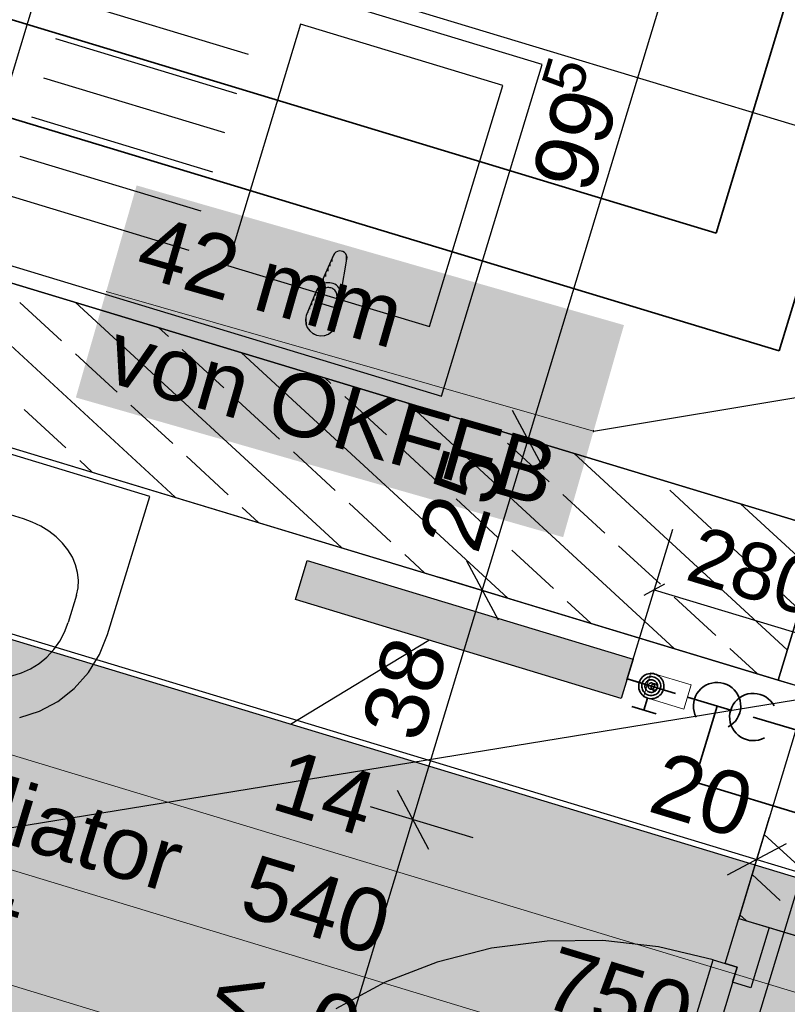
# Model space of a CAD drawing. Extents: x 199 to 1388, y 138 to 979.
# Tile 78 of 155: x 652 to 677, y 688 to 719. Entities that reach past the tile are written whole.
import ezdxf
from ezdxf.lldxf.tags import DXFTag

# ---------------------------------------------------------------- set-up
doc = ezdxf.new("R2010")
doc.units = 0
doc.layers.get('0').update_dxf_attribs({"lineweight": 25})
for name, color, linetype, lineweight, true_color in [('01AFU Allgemein Bemaßung-A07ET47HDI', 7, 'Continuous', 25, 0x848484), ('20 Bodenaufbau - Gefällelinien', 7, 'Continuous', 25, 0x848484), ('20 Innenwände-A07ET47KDI', 7, 'Continuous', 25, 0x848484), ('20 Möblierung-A07ET47MDI', 7, 'Continuous', 25, 0x848484), ('A-0', 7, 'Continuous', 25, 0x848484), ('H_Heizkoerper', 5, 'Continuous', 25, 0x0000ff), ('H_Heizkoerperbeschriftung', 9, 'Continuous', 25, 0x808080), ('H_Heizkoerperflaeche', 5, 'Continuous', 35, 0x0000ff), ('H_Ruecklauf', 5, 'STRICHLINIE2', 35, 0x0000ff), ('H_Vorlauf', 1, 'Continuous', 35, 0xff0000), ('UPO_Loop2', 140, 'Continuous', 30, 0x00bfff)]:
    doc.layers.add(name, color=color, linetype=linetype, lineweight=lineweight, true_color=true_color)
doc.layers.add('02 Raster Gebäude-A07ET47NDI', color=7, linetype='Continuous', lineweight=25)
doc.layers.add('H_Mass', color=7, linetype='Continuous', lineweight=25)
doc.styles.get("Standard").update_dxf_attribs({"font": 'arial.ttf'})
tags = doc.linetypes.add('Raster-A07ET47ODI', pattern=[0.2, 0.1, -0.05, 0, -0.05]).pattern_tags.tags
tags[10:11] = [DXFTag(74, 4), DXFTag(75, 0), DXFTag(340, '0'), DXFTag(46, 1.0), DXFTag(50, 0.0), DXFTag(44, 0.0), DXFTag(45, 0.0)]
tags[8:9] = [DXFTag(74, 4), DXFTag(75, 0), DXFTag(340, '0'), DXFTag(46, 1.0), DXFTag(50, 0.0), DXFTag(44, 0.0), DXFTag(45, 0.0)]
tags[6:7] = [DXFTag(74, 4), DXFTag(75, 0), DXFTag(340, '0'), DXFTag(46, 1.0), DXFTag(50, 0.0), DXFTag(44, 0.0), DXFTag(45, 0.0)]
tags[4:5] = [DXFTag(74, 4), DXFTag(75, 0), DXFTag(340, '0'), DXFTag(46, 1.0), DXFTag(50, 0.0), DXFTag(44, 0.0), DXFTag(45, 0.0)]
tags = doc.linetypes.add('STRICHLINIE2', pattern=[9.525, 6.35, -3.175]).pattern_tags.tags
tags[6:7] = [DXFTag(74, 4), DXFTag(75, 0), DXFTag(340, '0'), DXFTag(46, 0.0), DXFTag(50, 0.0), DXFTag(44, 0.0), DXFTag(45, 0.0)]
tags[4:5] = [DXFTag(74, 4), DXFTag(75, 0), DXFTag(340, '0'), DXFTag(46, 0.0), DXFTag(50, 0.0), DXFTag(44, 0.0), DXFTag(45, 0.0)]
tags = doc.linetypes.add('Öffnungslinie Tür Fenster-A07ET47JDI', pattern=[0.115, 0.075, -0.04]).pattern_tags.tags
tags[6:7] = [DXFTag(74, 4), DXFTag(75, 0), DXFTag(340, '0'), DXFTag(46, 1.0), DXFTag(50, 0.0), DXFTag(44, 0.0), DXFTag(45, 0.0)]
tags[4:5] = [DXFTag(74, 4), DXFTag(75, 0), DXFTag(340, '0'), DXFTag(46, 1.0), DXFTag(50, 0.0), DXFTag(44, 0.0), DXFTag(45, 0.0)]

# ---------------------------------------------------------------- blocks, each defined once
blk = doc.blocks.new('Referenz-A07ET47ZDI', base_point=(226.995, 158.1))
at = {"layer": '01AFU Allgemein Bemaßung-A07ET47HDI'}
for p, q in [((668.583, 705.593), (674.357, 724.637)), ((615.247, 710.637), (675.835, 692.267)), ((668.083, 706.528), (669.083, 704.657)), ((670.497, 705.013), (667.237, 706.001)), ((667.131, 700.806), (668.583, 705.593)), ((666.631, 701.741), (667.632, 699.87)), ((669.045, 700.226), (665.786, 701.214)), ((664.927, 693.535), (667.131, 700.806)), ((664.427, 694.47), (665.427, 692.599)), ((666.841, 692.954), (663.581, 693.943)), ((659.791, 676.596), (664.927, 693.535)), ((675.254, 690.353), (676.243, 693.612)), ((676.77, 692.767), (674.899, 691.766)), ((675.835, 692.267), (679.663, 691.106))]:
    blk.add_line(p, q, dxfattribs=at)
at = {"layer": '02 Raster Gebäude-A07ET47NDI', "linetype": 'Raster-A07ET47ODI', "ltscale": 56.250004}
blk.add_line((549.598, 270.755), (710.068, 800), dxfattribs=at)
at = {"layer": '20 Bodenaufbau - Gefällelinien', "linetype": 'Öffnungslinie Tür Fenster-A07ET47JDI', "ltscale": 56.250004}
blk.add_line((677.518, 697.394), (647.251, 692.468), dxfattribs=at)
at = {"layer": '20 Innenwände-A07ET47KDI'}
for p, q in [((677.968, 702.747), (618.594, 720.75)), ((617.143, 715.965), (681.302, 696.512)), ((657.391, 703.762), (648.948, 711.546)), ((653.783, 708.721), (652.459, 709.941)), ((662.665, 702.162), (654.223, 709.947)), ((657.174, 708.858), (656.861, 709.147)), ((655.547, 707.094), (654.224, 708.314)), ((658.938, 707.231), (657.615, 708.452)), ((667.94, 700.563), (659.498, 708.347)), ((662.33, 707.369), (662.136, 707.548)), ((660.703, 705.604), (659.379, 706.825)), ((664.094, 705.742), (662.771, 706.962)), ((673.215, 698.963), (664.773, 706.748)), ((653.92, 705.329), (652.597, 706.55)), ((657.311, 705.467), (655.988, 706.687)), ((667.485, 705.879), (667.411, 705.948)), ((662.467, 703.977), (661.144, 705.198)), ((665.858, 704.115), (664.535, 705.335)), ((669.25, 704.252), (667.926, 705.473)), ((654.753, 704.561), (654.361, 704.923)), ((659.076, 703.84), (657.752, 705.06)), ((676.806, 698.917), (670.048, 705.149)), ((674.405, 702.763), (673.082, 703.983)), ((667.623, 702.488), (666.299, 703.708)), ((671.014, 702.625), (669.691, 703.846)), ((660.028, 702.962), (659.517, 703.433)), ((664.231, 702.351), (662.908, 703.571)), ((677.58, 701.468), (675.323, 703.549)), ((669.387, 700.861), (668.064, 702.081)), ((672.779, 700.999), (671.455, 702.219)), ((676.17, 701.136), (674.847, 702.356)), ((665.303, 701.363), (664.673, 701.944)), ((674.543, 699.372), (673.22, 700.592)), ((677.193, 700.193), (676.611, 700.729)), ((670.578, 699.763), (669.828, 700.454)), ((675.853, 698.164), (674.984, 698.965)), ((677.473, 697.67), (675.269, 690.399)), ((679.342, 690.049), (676.076, 693.061)), ((676.582, 690.962), (675.689, 691.786)), ((675.498, 690.329), (675.302, 690.51)), ((674.833, 688.964), (675.269, 690.399)), ((675.269, 690.399), (676.226, 690.109)), ((675.269, 690.399), (676.226, 690.109)), ((676.226, 690.109), (675.645, 688.195)), ((676.226, 690.109), (679.096, 689.238)), ((669.185, 689.678), (667.424, 689.45)), ((670.96, 689.692), (669.185, 689.678)), ((672.724, 689.491), (670.96, 689.692)), ((667.424, 689.45), (665.704, 689.012)), ((674.451, 689.08), (672.724, 689.491)), ((665.704, 689.012), (664.049, 688.37)), ((670.185, 675.012), (674.451, 689.08)), ((674.451, 689.08), (675.216, 688.847)), ((675.216, 688.847), (674.833, 688.964)), ((675.216, 688.847), (670.951, 674.78)), ((675.071, 688.369), (675.216, 688.847)), ((664.049, 688.37), (662.484, 687.533)), ((675.645, 688.195), (675.071, 688.369))]:
    blk.add_line(p, q, dxfattribs=at)
at = {"layer": '20 Möblierung-A07ET47MDI'}
for p, q in [((681.408, 714.244), (622.076, 732.234)), ((653.716, 722.14), (650.525, 711.613)), ((669.028, 717.498), (653.716, 722.14)), ((677.926, 702.76), (618.594, 720.75)), ((659.719, 717.812), (653.977, 719.553)), ((661.369, 718.775), (659.048, 711.119)), ((667.781, 716.831), (661.369, 718.775)), ((659.342, 716.568), (653.6, 718.309)), ((665.836, 706.971), (669.028, 717.498)), ((658.964, 715.324), (653.223, 717.065)), ((665.46, 709.175), (667.781, 716.831)), ((658.587, 714.08), (652.845, 715.821)), ((658.21, 712.836), (652.468, 714.577)), ((657.833, 711.592), (652.091, 713.333)), ((650.525, 711.613), (665.836, 706.971)), ((662.415, 711.444), (661.981, 710.469)), ((662.446, 711.494), (662.415, 711.444)), ((662.488, 711.534), (662.446, 711.494)), ((662.54, 711.562), (662.488, 711.534)), ((662.597, 711.576), (662.54, 711.562)), ((662.656, 711.574), (662.597, 711.576)), ((662.712, 711.557), (662.656, 711.574)), ((662.762, 711.526), (662.712, 711.557)), ((662.802, 711.483), (662.762, 711.526)), ((662.829, 711.431), (662.802, 711.483)), ((662.842, 711.374), (662.829, 711.431)), ((659.048, 711.119), (665.46, 709.175)), ((662.66, 710.264), (662.84, 711.315)), ((662.84, 711.315), (662.842, 711.374)), ((662.026, 710.503), (661.981, 710.469)), ((662.075, 710.53), (662.026, 710.503)), ((662.127, 710.55), (662.075, 710.53)), ((662.182, 710.563), (662.127, 710.55)), ((662.238, 710.569), (662.182, 710.563)), ((662.294, 710.568), (662.238, 710.569)), ((662.349, 710.559), (662.294, 710.568)), ((662.403, 710.542), (662.349, 710.559)), ((662.454, 710.519), (662.403, 710.542)), ((662.502, 710.489), (662.454, 710.519)), ((662.545, 710.453), (662.502, 710.489)), ((661.863, 710.306), (661.543, 709.526)), ((661.912, 710.395), (661.863, 710.306)), ((661.906, 709.937), (661.992, 710.222)), ((661.981, 710.469), (661.912, 710.395)), ((662.005, 710.255), (661.992, 710.222)), ((662.021, 710.286), (662.005, 710.255)), ((662.042, 710.315), (662.021, 710.286)), ((662.066, 710.341), (662.042, 710.315)), ((662.094, 710.364), (662.066, 710.341)), ((662.124, 710.383), (662.094, 710.364)), ((662.157, 710.397), (662.124, 710.383)), ((662.191, 710.408), (662.157, 710.397)), ((662.226, 710.413), (662.191, 710.408)), ((662.261, 710.415), (662.226, 710.413)), ((662.297, 710.411), (662.261, 710.415)), ((662.331, 710.403), (662.297, 710.411)), ((662.365, 710.391), (662.331, 710.403)), ((662.396, 710.374), (662.365, 710.391)), ((662.425, 710.353), (662.396, 710.374)), ((662.451, 710.329), (662.425, 710.353)), ((662.474, 710.301), (662.451, 710.329)), ((662.492, 710.271), (662.474, 710.301)), ((662.507, 710.239), (662.492, 710.271)), ((662.517, 710.205), (662.507, 710.239)), ((662.523, 710.169), (662.517, 710.205)), ((662.583, 710.412), (662.545, 710.453)), ((662.615, 710.366), (662.583, 710.412)), ((662.641, 710.316), (662.615, 710.366)), ((662.66, 710.264), (662.641, 710.316)), ((662.675, 710.163), (662.66, 710.264)), ((662.426, 709.779), (661.906, 709.937)), ((662.513, 710.064), (662.426, 709.779)), ((662.5, 709.236), (662.667, 710.062)), ((662.513, 710.064), (662.521, 710.098)), ((662.521, 710.098), (662.524, 710.134)), ((662.524, 710.134), (662.523, 710.169)), ((662.667, 710.062), (662.675, 710.163)), ((661.543, 709.526), (661.522, 709.398)), ((661.522, 709.398), (661.535, 709.268)), ((661.535, 709.268), (661.581, 709.146)), ((661.581, 709.146), (661.657, 709.04)), ((661.657, 709.04), (661.758, 708.957)), ((661.758, 708.957), (661.877, 708.903)), ((662.135, 708.894), (662.257, 708.94)), ((662.257, 708.94), (662.363, 709.016)), ((662.363, 709.016), (662.446, 709.117)), ((662.446, 709.117), (662.5, 709.236)), ((661.877, 708.903), (662.005, 708.882)), ((662.005, 708.882), (662.135, 708.894)), ((656.581, 703.784), (645.104, 707.287)), ((652.577, 703.076), (648.031, 704.463)), ((655.244, 699.402), (656.581, 703.784)), ((652.859, 702.973), (652.574, 703.077)), ((653.131, 702.842), (652.859, 702.973)), ((653.383, 702.685), (653.131, 702.842)), ((653.613, 702.505), (653.383, 702.685)), ((653.816, 702.305), (653.613, 702.505)), ((653.988, 702.088), (653.816, 702.305)), ((654.128, 701.858), (653.988, 702.088)), ((654.231, 701.62), (654.128, 701.858)), ((654.297, 701.377), (654.231, 701.62)), ((654.325, 701.133), (654.297, 701.377)), ((654.314, 700.892), (654.325, 701.133)), ((654.263, 700.659), (654.314, 700.892)), ((654.264, 700.659), (653.996, 699.783)), ((653.882, 699.478), (653.996, 699.783)), ((653.729, 699.192), (653.882, 699.478)), ((654.991, 698.774), (655.244, 699.402)), ((653.541, 698.928), (653.729, 699.192)), ((653.075, 698.488), (653.322, 698.692)), ((653.322, 698.692), (653.541, 698.928)), ((654.636, 698.199), (654.991, 698.774)), ((652.516, 698.188), (652.805, 698.319)), ((652.805, 698.319), (653.075, 698.488)), ((652.214, 698.099), (652.516, 698.188)), ((654.19, 697.697), (654.636, 698.199)), ((653.667, 697.284), (654.19, 697.697)), ((653.083, 696.971), (653.667, 697.284)), ((652.458, 696.77), (653.083, 696.971))]:
    blk.add_line(p, q, dxfattribs=at)
for points in [[(662.415, 711.37), (662.382, 711.37), (662.415, 711.444)], [(662.432, 711.444), (662.415, 711.444), (662.432, 711.475)], [(662.432, 709.096), (662.415, 709.096), (662.415, 711.444)], [(662.432, 709.096), (662.432, 711.444), (662.415, 711.444)], [(662.454, 711.475), (662.432, 711.475), (662.454, 711.504)], [(662.432, 709.096), (662.432, 709.096), (662.432, 711.475)], [(662.432, 709.096), (662.432, 711.475), (662.432, 711.475)], [(662.432, 711.475), (662.432, 711.475), (662.432, 711.475)], [(662.454, 709.134), (662.432, 709.134), (662.432, 711.475)], [(662.454, 709.134), (662.454, 711.475), (662.432, 711.475)], [(662.472, 711.504), (662.454, 711.504), (662.472, 711.52)], [(662.472, 709.163), (662.454, 709.163), (662.454, 711.504)], [(662.472, 709.163), (662.472, 711.504), (662.454, 711.504)], [(662.481, 711.52), (662.472, 711.52), (662.481, 711.528)], [(662.481, 709.186), (662.472, 709.186), (662.472, 711.52)], [(662.481, 709.186), (662.481, 711.52), (662.472, 711.52)], [(662.5, 711.528), (662.481, 711.528), (662.5, 711.541)], [(662.5, 709.236), (662.481, 709.236), (662.481, 711.528)], [(662.5, 709.236), (662.5, 711.528), (662.481, 711.528)], [(662.51, 711.541), (662.5, 711.541), (662.51, 711.548)], [(662.51, 709.287), (662.5, 709.287), (662.5, 711.541)], [(662.51, 709.287), (662.51, 711.541), (662.5, 711.541)], [(662.543, 711.548), (662.51, 711.548), (662.543, 711.563)], [(662.543, 709.449), (662.51, 709.449), (662.51, 711.548)], [(662.543, 709.449), (662.543, 711.548), (662.51, 711.548)], [(662.578, 711.563), (662.543, 711.563), (662.578, 711.573)], [(662.578, 709.62), (662.543, 709.62), (662.543, 711.563)], [(662.578, 709.62), (662.578, 711.563), (662.543, 711.563)], [(662.613, 711.573), (662.578, 711.573), (662.613, 711.577)], [(662.613, 709.797), (662.578, 709.797), (662.578, 711.573)], [(662.613, 709.797), (662.613, 711.573), (662.578, 711.573)], [(662.649, 709.974), (662.613, 709.974), (662.613, 711.577)], [(662.649, 711.575), (662.613, 711.575), (662.613, 711.577)], [(662.649, 709.974), (662.649, 711.575), (662.613, 711.575)], [(662.66, 710.026), (662.649, 710.026), (662.649, 711.575)], [(662.66, 711.572), (662.649, 711.572), (662.649, 711.575)], [(662.66, 710.026), (662.66, 711.572), (662.649, 711.572)], [(662.684, 710.408), (662.66, 710.408), (662.66, 711.572)], [(662.684, 711.567), (662.66, 711.567), (662.66, 711.572)], [(662.684, 710.408), (662.684, 711.567), (662.66, 711.567)], [(662.718, 710.602), (662.684, 710.602), (662.684, 711.567)], [(662.718, 711.554), (662.685, 711.554), (662.684, 711.567)], [(662.718, 710.602), (662.718, 711.554), (662.685, 711.554)], [(662.749, 710.783), (662.718, 710.783), (662.718, 711.554)], [(662.749, 711.536), (662.718, 711.536), (662.718, 711.554)], [(662.749, 710.783), (662.749, 711.536), (662.718, 711.536)], [(662.776, 710.943), (662.749, 710.943), (662.749, 711.536)], [(662.776, 711.513), (662.75, 711.513), (662.749, 711.536)], [(662.776, 710.943), (662.776, 711.513), (662.75, 711.513)], [(662.8, 711.081), (662.776, 711.081), (662.776, 711.513)], [(662.8, 711.485), (662.778, 711.485), (662.776, 711.513)], [(662.8, 711.081), (662.8, 711.485), (662.778, 711.485)], [(662.819, 711.191), (662.8, 711.191), (662.8, 711.485)], [(662.819, 711.455), (662.802, 711.455), (662.8, 711.485)], [(662.819, 711.191), (662.819, 711.455), (662.802, 711.455)], [(662.832, 711.271), (662.819, 711.271), (662.819, 711.455)], [(662.832, 711.422), (662.821, 711.422), (662.819, 711.455)], [(662.323, 711.09), (662.257, 711.09), (662.323, 711.238)], [(662.382, 711.238), (662.323, 711.238), (662.382, 711.37)], [(662.382, 709.035), (662.323, 709.035), (662.323, 711.238)], [(662.382, 709.035), (662.382, 711.238), (662.323, 711.238)], [(662.415, 709.075), (662.382, 709.075), (662.382, 711.37)], [(662.415, 709.075), (662.415, 711.37), (662.382, 711.37)], [(662.8, 711.081), (662.819, 711.191), (662.8, 711.191)], [(662.819, 711.191), (662.832, 711.271), (662.819, 711.271)], [(662.832, 711.271), (662.832, 711.422), (662.821, 711.422)], [(662.84, 711.315), (662.832, 711.315), (662.832, 711.422)], [(662.84, 711.389), (662.835, 711.389), (662.832, 711.422)], [(662.832, 711.271), (662.84, 711.315), (662.832, 711.315)], [(662.84, 711.315), (662.84, 711.389), (662.835, 711.389)], [(662.841, 711.322), (662.84, 711.322), (662.84, 711.389)], [(662.841, 711.387), (662.84, 711.387), (662.84, 711.389)], [(662.841, 711.322), (662.841, 711.387), (662.84, 711.387)], [(662.84, 711.315), (662.841, 711.322), (662.84, 711.322)], [(662.843, 711.351), (662.841, 711.351), (662.841, 711.387)], [(662.841, 711.322), (662.843, 711.351), (662.841, 711.351)], [(662.185, 710.758), (662.11, 710.758), (662.185, 710.929)], [(662.257, 710.929), (662.185, 710.929), (662.257, 711.09)], [(662.257, 708.94), (662.185, 708.94), (662.185, 710.929)], [(662.257, 708.94), (662.257, 710.929), (662.185, 710.929)], [(662.323, 708.983), (662.257, 708.983), (662.257, 711.09)], [(662.323, 708.983), (662.323, 711.09), (662.257, 711.09)], [(662.749, 710.783), (662.776, 710.943), (662.749, 710.943)], [(662.776, 710.943), (662.8, 711.081), (662.776, 711.081)], [(662.031, 710.469), (661.981, 710.469), (662.031, 710.583)], [(662.11, 710.583), (662.031, 710.583), (662.11, 710.758)], [(662.11, 708.889), (662.031, 708.889), (662.031, 710.583)], [(662.11, 708.889), (662.11, 710.583), (662.031, 710.583)], [(662.185, 708.909), (662.11, 708.909), (662.11, 710.758)], [(662.185, 708.909), (662.185, 710.758), (662.11, 710.758)], [(662.684, 710.408), (662.718, 710.602), (662.684, 710.602)], [(662.718, 710.602), (662.749, 710.783), (662.718, 710.783)], [(661.863, 710.161), (661.803, 710.161), (661.863, 710.306)], [(661.877, 710.306), (661.863, 710.306), (661.877, 710.336)], [(661.876, 708.908), (661.863, 708.908), (661.863, 710.306)], [(661.877, 708.903), (661.877, 710.306), (661.863, 710.306)], [(661.893, 710.337), (661.877, 710.337), (661.893, 710.367)], [(661.877, 710.336), (661.877, 710.336), (661.877, 710.337)], [(661.893, 708.903), (661.877, 708.903), (661.877, 710.337)], [(661.893, 708.899), (661.893, 710.337), (661.877, 710.337)], [(661.877, 708.903), (661.877, 708.903), (661.877, 710.336)], [(661.877, 708.903), (661.877, 710.336), (661.877, 710.336)], [(661.912, 710.367), (661.893, 710.367), (661.912, 710.395)], [(661.912, 708.899), (661.893, 708.899), (661.893, 710.367)], [(661.912, 708.895), (661.912, 710.367), (661.893, 710.367)], [(661.933, 710.395), (661.912, 710.395), (661.933, 710.421)], [(661.933, 708.895), (661.912, 708.895), (661.912, 710.395)], [(661.933, 708.89), (661.933, 710.395), (661.912, 710.395)], [(661.953, 710.421), (661.933, 710.421), (661.953, 710.443)], [(661.953, 708.89), (661.933, 708.89), (661.933, 710.421)], [(661.953, 708.886), (661.953, 710.421), (661.933, 710.421)], [(661.956, 710.443), (661.953, 710.443), (661.956, 710.446)], [(661.956, 708.886), (661.953, 708.886), (661.953, 710.443)], [(661.956, 708.886), (661.956, 710.443), (661.953, 710.443)], [(661.981, 710.446), (661.956, 710.446), (661.981, 710.469)], [(661.981, 708.886), (661.956, 708.886), (661.956, 710.446)], [(661.981, 708.884), (661.981, 710.446), (661.956, 710.446)], [(662.031, 708.884), (661.981, 708.884), (661.981, 710.469)], [(662.031, 708.881), (662.031, 710.469), (661.981, 710.469)], [(662.66, 710.264), (662.684, 710.408), (662.66, 710.408)], [(662.667, 710.062), (662.66, 710.062), (662.66, 710.264)], [(662.667, 710.233), (662.661, 710.233), (662.66, 710.264)], [(662.667, 710.062), (662.667, 710.233), (662.661, 710.233)], [(662.668, 710.066), (662.667, 710.066), (662.667, 710.233)], [(662.668, 710.231), (662.667, 710.231), (662.667, 710.233)], [(662.668, 710.066), (662.668, 710.231), (662.667, 710.231)], [(662.673, 710.096), (662.668, 710.096), (662.668, 710.231)], [(662.673, 710.199), (662.669, 710.199), (662.668, 710.231)], [(662.673, 710.096), (662.673, 710.199), (662.669, 710.199)], [(662.673, 710.1), (662.673, 710.1), (662.673, 710.199)], [(662.673, 710.197), (662.673, 710.197), (662.673, 710.199)], [(662.673, 710.1), (662.673, 710.197), (662.673, 710.197)], [(662.675, 710.13), (662.673, 710.13), (662.673, 710.197)], [(662.675, 710.165), (662.674, 710.165), (662.673, 710.197)], [(661.736, 709.848), (661.675, 709.848), (661.736, 709.996)], [(661.803, 709.996), (661.736, 709.996), (661.803, 710.161)], [(661.801, 708.971), (661.736, 708.971), (661.736, 709.996)], [(661.803, 708.931), (661.803, 709.996), (661.736, 709.996)], [(661.862, 708.931), (661.803, 708.931), (661.803, 710.161)], [(661.863, 708.908), (661.863, 710.161), (661.803, 710.161)], [(662.613, 709.797), (662.649, 709.974), (662.613, 709.974)], [(662.649, 709.974), (662.66, 710.026), (662.649, 710.026)], [(662.66, 710.026), (662.667, 710.062), (662.66, 710.062)], [(662.667, 710.062), (662.668, 710.066), (662.667, 710.066)], [(662.668, 710.066), (662.673, 710.096), (662.668, 710.096)], [(662.673, 710.1), (662.675, 710.13), (662.673, 710.13)], [(662.673, 710.096), (662.673, 710.1), (662.673, 710.1)], [(662.675, 710.13), (662.675, 710.165), (662.674, 710.165)], [(662.675, 710.163), (662.675, 710.163), (662.675, 710.165)], [(662.675, 710.13), (662.675, 710.163), (662.675, 710.163)], [(661.581, 709.541), (661.549, 709.541), (661.581, 709.618)], [(661.623, 709.618), (661.581, 709.618), (661.623, 709.721)], [(661.618, 709.146), (661.581, 709.146), (661.581, 709.618)], [(661.623, 709.08), (661.623, 709.618), (661.581, 709.618)], [(661.675, 709.721), (661.623, 709.721), (661.675, 709.848)], [(661.671, 709.08), (661.623, 709.08), (661.623, 709.721)], [(661.675, 709.021), (661.675, 709.721), (661.623, 709.721)], [(661.732, 709.021), (661.675, 709.021), (661.675, 709.848)], [(661.736, 708.971), (661.736, 709.848), (661.675, 709.848)], [(662.543, 709.449), (662.578, 709.62), (662.543, 709.62)], [(662.578, 709.62), (662.613, 709.797), (662.578, 709.797)], [(661.526, 709.371), (661.522, 709.371), (661.526, 709.45)], [(661.526, 709.325), (661.526, 709.371), (661.522, 709.371)], [(661.529, 709.45), (661.526, 709.45), (661.529, 709.464)], [(661.529, 709.325), (661.526, 709.325), (661.526, 709.45)], [(661.529, 709.293), (661.529, 709.45), (661.526, 709.45)], [(661.529, 709.293), (661.529, 709.325), (661.526, 709.325)], [(661.543, 709.464), (661.529, 709.464), (661.543, 709.526)], [(661.54, 709.293), (661.529, 709.293), (661.529, 709.464)], [(661.543, 709.241), (661.543, 709.464), (661.529, 709.464)], [(661.543, 709.241), (661.54, 709.293), (661.529, 709.293)], [(661.549, 709.526), (661.543, 709.526), (661.549, 709.541)], [(661.549, 709.241), (661.543, 709.241), (661.543, 709.526)], [(661.549, 709.217), (661.549, 709.526), (661.543, 709.526)], [(661.549, 709.217), (661.549, 709.241), (661.543, 709.241)], [(661.575, 709.217), (661.549, 709.217), (661.549, 709.541)], [(661.581, 709.146), (661.581, 709.541), (661.549, 709.541)], [(662.5, 709.236), (662.51, 709.287), (662.5, 709.287)], [(662.51, 709.287), (662.543, 709.449), (662.51, 709.449)], [(661.581, 709.146), (661.575, 709.217), (661.549, 709.217)], [(661.623, 709.08), (661.618, 709.146), (661.581, 709.146)], [(661.675, 709.021), (661.671, 709.08), (661.623, 709.08)], [(661.736, 708.971), (661.732, 709.021), (661.675, 709.021)], [(661.803, 708.931), (661.801, 708.971), (661.736, 708.971)], [(661.863, 708.908), (661.862, 708.931), (661.803, 708.931)], [(662.185, 708.909), (662.257, 708.94), (662.185, 708.94)], [(662.257, 708.94), (662.323, 708.983), (662.257, 708.983)], [(662.323, 708.983), (662.382, 709.035), (662.323, 709.035)], [(662.382, 709.035), (662.415, 709.075), (662.382, 709.075)], [(662.415, 709.075), (662.432, 709.096), (662.415, 709.096)], [(662.432, 709.096), (662.454, 709.134), (662.432, 709.134)], [(662.432, 709.096), (662.432, 709.096), (662.432, 709.096)], [(662.454, 709.134), (662.472, 709.163), (662.454, 709.163)], [(662.472, 709.163), (662.481, 709.186), (662.472, 709.186)], [(662.481, 709.186), (662.5, 709.236), (662.481, 709.236)], [(661.877, 708.903), (661.876, 708.908), (661.863, 708.908)], [(661.877, 708.903), (661.877, 708.903), (661.877, 708.903)], [(661.893, 708.899), (661.893, 708.903), (661.877, 708.903)], [(661.912, 708.895), (661.912, 708.899), (661.893, 708.899)], [(661.933, 708.89), (661.933, 708.895), (661.912, 708.895)], [(661.953, 708.886), (661.953, 708.89), (661.933, 708.89)], [(661.956, 708.886), (661.956, 708.886), (661.953, 708.886)], [(661.981, 708.884), (661.981, 708.886), (661.956, 708.886)], [(662.031, 708.881), (662.031, 708.884), (661.981, 708.884)], [(662.031, 708.881), (662.11, 708.889), (662.031, 708.889)], [(662.11, 708.889), (662.185, 708.909), (662.11, 708.909)]]:
    blk.add_solid(points, dxfattribs=at)
at = {"layer": 'A-0', "linetype": 'Continuous', "ltscale": 312.5}
for p, q in [((681.408, 714.244), (622.076, 732.234)), ((677.968, 702.747), (618.594, 720.75)), ((618.594, 720.75), (677.926, 702.76)), ((617.143, 715.965), (676.517, 697.962)), ((662.415, 711.444), (661.981, 710.469)), ((662.446, 711.494), (662.415, 711.444)), ((662.488, 711.534), (662.446, 711.494)), ((662.54, 711.562), (662.488, 711.534)), ((662.597, 711.576), (662.54, 711.562)), ((662.656, 711.574), (662.597, 711.576)), ((662.712, 711.557), (662.656, 711.574)), ((662.762, 711.526), (662.712, 711.557)), ((662.802, 711.483), (662.762, 711.526)), ((662.829, 711.431), (662.802, 711.483)), ((662.842, 711.374), (662.829, 711.431)), ((662.66, 710.264), (662.84, 711.315)), ((662.84, 711.315), (662.842, 711.374)), ((661.863, 710.306), (661.543, 709.526)), ((661.912, 710.395), (661.863, 710.306)), ((661.981, 710.469), (661.912, 710.395)), ((662.675, 710.163), (662.66, 710.264)), ((662.5, 709.236), (662.667, 710.062)), ((662.667, 710.062), (662.675, 710.163)), ((661.543, 709.526), (661.522, 709.398)), ((661.522, 709.398), (661.535, 709.268)), ((661.535, 709.268), (661.581, 709.146)), ((661.581, 709.146), (661.657, 709.04)), ((661.657, 709.04), (661.758, 708.957)), ((661.758, 708.957), (661.877, 708.903)), ((662.135, 708.894), (662.257, 708.94)), ((662.257, 708.94), (662.363, 709.016)), ((662.363, 709.016), (662.446, 709.117)), ((662.446, 709.117), (662.5, 709.236)), ((661.877, 708.903), (662.005, 708.882)), ((662.005, 708.882), (662.135, 708.894)), ((677.968, 702.747), (676.517, 697.962)), ((676.517, 697.962), (677.968, 702.747)), ((676.517, 697.962), (681.302, 696.512)), ((677.473, 697.67), (675.269, 690.399)), ((675.269, 690.399), (679.096, 689.238))]:
    blk.add_line(p, q, dxfattribs=at)
at = {"layer": '01AFU Allgemein Bemaßung-A07ET47HDI', "linetype": 'ByBlock', "ltscale": 40.625, "attachment_point": 1}
for s, insert, char_height, rotation in [('{\\fArial;5}', (668.979, 716.858), 1.32, 73.1324), ('{\\fArial;99}', (668.651, 713.916), 2, 73.1324), ('{\\fArial;25}', (665.065, 702.49), 2, 73.1324), ('{\\fArial;38}', (663.249, 696.499), 2, 73.1324), ('{\\fArial;20}', (672.91, 695.73), 2, 343.1324)]:
    blk.add_mtext(s, dxfattribs=dict(at, insert=insert, char_height=char_height, rotation=rotation))
blk = doc.blocks.new('Maß-A07ET4BBDI', base_point=(671.711, 696.329))
at = {"color": 0, "linetype": 'ByBlock', "lineweight": -2, "ltscale": 0.25}
for p, q in [((673.162, 702.739), (671.711, 697.954)), ((672.913, 701.001), (672.251, 700.648)), ((672.582, 700.825), (677.941, 699.2)), ((678.521, 701.114), (677.071, 696.329)), ((678.272, 699.377), (677.61, 699.023))]:
    blk.add_line(p, q, dxfattribs=at)
at = {"color": 0, "linetype": 'ByBlock', "lineweight": -2, "ltscale": 0.25, "insert": (674.04, 702.89), "char_height": 1.8, "attachment_point": 1, "rotation": 343.1324}
blk.add_mtext('{\\fArial;280}', dxfattribs=at)
blk = doc.blocks.new('Maß-A07ET4BJDI', base_point=(672.607, 715.001))
at = {"color": 0, "linetype": 'ByBlock', "lineweight": -2, "ltscale": 0.25}
for p, q in [((677.709, 722.57), (675.677, 715.872)), ((681.014, 719.478), (672.607, 722.028)), ((680.58, 721.7), (678.548, 715.001)), ((677.459, 720.833), (676.798, 720.48)), ((680.33, 719.963), (679.669, 719.609))]:
    blk.add_line(p, q, dxfattribs=at)
at = {"color": 0, "linetype": 'ByBlock', "lineweight": -2, "ltscale": 0.25, "insert": (673.491, 724.268), "char_height": 1.8, "attachment_point": 1, "rotation": 343.1299}
blk.add_mtext('{\\fArial;150}', dxfattribs=at)

msp = doc.modelspace()

# ---------------------------------------------------------------- linework, layer by layer
at = {"layer": 'H_Heizkoerper'}
for p, q in [((661.202, 700.514), (661.579, 701.758)), ((661.579, 701.758), (671.915, 698.623)), ((671.537, 697.379), (661.202, 700.514)), ((671.915, 698.623), (671.537, 697.379))]:
    msp.add_line(p, q, dxfattribs=at)
at = {"layer": 'H_Heizkoerper', "lineweight": 13}
for p, q in [((671.726, 698.001), (672.364, 697.808)), ((672.48, 698.191), (672.248, 697.425)), ((673.756, 697.804), (672.48, 698.191)), ((673.524, 697.038), (673.756, 697.804)), ((672.248, 697.425), (673.524, 697.038))]:
    msp.add_line(p, q, dxfattribs=at)
at = {"layer": 'H_Heizkoerperbeschriftung'}
for p, q in [((640.565, 702.773), (681.52, 690.354)), ((661.043, 696.563), (665.436, 699.23))]:
    msp.add_line(p, q, dxfattribs=at)
at = {"layer": 'H_Heizkoerperbeschriftung', "lineweight": 18}
for p, q in [((639.55, 699.424), (680.504, 687.004)), ((638.534, 696.075), (679.489, 683.655)), ((637.518, 692.725), (678.473, 680.306))]:
    msp.add_line(p, q, dxfattribs=at)
at = {"layer": 'H_Heizkoerperbeschriftung', "color": 7, "true_color": 0xffffff}
for points in [[(681.52, 690.354), (636.799, 690.354), (640.565, 702.773)], [(681.224, 689.376), (636.502, 689.376), (681.52, 690.354)], [(636.502, 689.376), (681.52, 690.354), (636.799, 690.354)], [(677.457, 676.956), (681.224, 689.376), (636.502, 689.376)]]:
    msp.add_solid(points, dxfattribs=at)
at = {"layer": 'H_Heizkoerperflaeche', "lineweight": 35}
for points in [[(665.682, 700.514), (661.202, 700.514), (661.579, 701.758)], [(667.435, 698.623), (665.682, 700.514), (661.202, 700.514)], [(671.915, 698.623), (667.435, 698.623), (665.682, 700.514)], [(671.537, 697.379), (671.915, 698.623), (667.435, 698.623)]]:
    msp.add_solid(points, dxfattribs=at)
at = {"layer": 'H_Mass', "lineweight": 18}
msp.add_line((655.203, 710.291), (670.661, 705.859), dxfattribs=at)
at = {"layer": 'H_Mass'}
for p, q in [((670.661, 705.859), (687.217, 708.62)), ((670.652, 705.863), (670.651, 705.862)), ((670.651, 705.862), (670.651, 705.861)), ((670.651, 705.861), (670.651, 705.859)), ((670.651, 705.859), (670.651, 705.858)), ((670.651, 705.858), (670.651, 705.857)), ((670.651, 705.857), (670.651, 705.856)), ((670.651, 705.856), (670.652, 705.854)), ((670.653, 705.865), (670.652, 705.864)), ((670.652, 705.864), (670.652, 705.863)), ((670.652, 705.854), (670.653, 705.853)), ((670.654, 705.866), (670.653, 705.865)), ((670.653, 705.853), (670.654, 705.852)), ((670.655, 705.867), (670.654, 705.866)), ((670.654, 705.852), (670.654, 705.851)), ((670.654, 705.851), (670.656, 705.851)), ((670.656, 705.868), (670.655, 705.867)), ((670.657, 705.869), (670.656, 705.868)), ((670.656, 705.851), (670.657, 705.85)), ((670.658, 705.869), (670.657, 705.869)), ((670.657, 705.85), (670.658, 705.85)), ((670.66, 705.869), (670.658, 705.869)), ((670.658, 705.85), (670.659, 705.849)), ((670.659, 705.849), (670.661, 705.849)), ((670.661, 705.869), (670.66, 705.869)), ((670.662, 705.869), (670.661, 705.869)), ((670.661, 705.849), (670.662, 705.849)), ((670.663, 705.869), (670.662, 705.869)), ((670.662, 705.849), (670.663, 705.849)), ((670.665, 705.868), (670.663, 705.869)), ((670.663, 705.849), (670.664, 705.85)), ((670.664, 705.85), (670.666, 705.85)), ((670.666, 705.868), (670.665, 705.868)), ((670.667, 705.867), (670.666, 705.868)), ((670.666, 705.85), (670.667, 705.851)), ((670.668, 705.866), (670.667, 705.867)), ((670.667, 705.851), (670.668, 705.852)), ((670.669, 705.865), (670.668, 705.866)), ((670.668, 705.852), (670.669, 705.853)), ((670.669, 705.864), (670.669, 705.865)), ((670.67, 705.863), (670.669, 705.864)), ((670.669, 705.854), (670.67, 705.855)), ((670.669, 705.853), (670.669, 705.854)), ((670.67, 705.862), (670.67, 705.863)), ((670.671, 705.86), (670.67, 705.862)), ((670.67, 705.856), (670.671, 705.858)), ((670.67, 705.855), (670.67, 705.856)), ((670.671, 705.859), (670.671, 705.86)), ((670.671, 705.858), (670.671, 705.859))]:
    msp.add_line(p, q, dxfattribs=at)
at = {"layer": 'H_Mass', "color": 7, "true_color": 0xffffff}
for points in [[(671.625, 709.224), (654.897, 709.224), (656.168, 713.656)], [(670.967, 706.927), (654.239, 706.927), (671.625, 709.224)], [(654.239, 706.927), (671.625, 709.224), (654.897, 709.224)], [(669.696, 702.495), (670.967, 706.927), (654.239, 706.927)]]:
    msp.add_solid(points, dxfattribs=at)
at = {"layer": 'H_Ruecklauf', "ltscale": 0.35}
for p, q in [((681.193, 734.062), (674.547, 712.144)), ((674.547, 712.144), (630.667, 725.449)), ((672.364, 697.808), (671.804, 697.978)), ((671.804, 697.978), (672.364, 697.808)), ((675.01, 697.006), (673.64, 697.421)), ((694.289, 691.16), (675.727, 696.788))]:
    msp.add_line(p, q, dxfattribs=at)
at = {"layer": 'H_Ruecklauf', "linetype": 'STRICHLINIE2', "lineweight": 35, "ltscale": 0.35}
for p, q in [((671.726, 698.001), (672.587, 697.74)), ((672.489, 697.757), (672.487, 697.744)), ((672.487, 697.744), (672.488, 697.73)), ((672.488, 697.73), (672.49, 697.718)), ((672.491, 697.769), (672.489, 697.757)), ((672.49, 697.718), (672.494, 697.705)), ((672.496, 697.782), (672.491, 697.769)), ((672.494, 697.705), (672.499, 697.693)), ((672.502, 697.793), (672.496, 697.782)), ((672.499, 697.693), (672.506, 697.682)), ((672.51, 697.804), (672.502, 697.793)), ((672.506, 697.682), (672.514, 697.672)), ((672.519, 697.813), (672.51, 697.804)), ((672.529, 697.822), (672.519, 697.813)), ((672.54, 697.828), (672.529, 697.822)), ((672.552, 697.834), (672.54, 697.828)), ((672.564, 697.838), (672.552, 697.834)), ((672.577, 697.84), (672.564, 697.838)), ((672.59, 697.84), (672.577, 697.84)), ((672.603, 697.839), (672.59, 697.84)), ((672.616, 697.836), (672.603, 697.839)), ((672.628, 697.831), (672.616, 697.836)), ((672.64, 697.825), (672.628, 697.831)), ((672.651, 697.818), (672.64, 697.825)), ((672.66, 697.809), (672.651, 697.818)), ((672.668, 697.799), (672.66, 697.809)), ((672.664, 697.677), (672.672, 697.687)), ((672.675, 697.787), (672.668, 697.799)), ((672.672, 697.687), (672.678, 697.699)), ((672.681, 697.776), (672.675, 697.787)), ((672.678, 697.699), (672.683, 697.711)), ((672.685, 697.763), (672.681, 697.776)), ((672.683, 697.711), (672.686, 697.724)), ((672.687, 697.75), (672.685, 697.763)), ((672.686, 697.724), (672.687, 697.737)), ((672.687, 697.737), (672.687, 697.75)), ((672.514, 697.672), (672.524, 697.663)), ((672.524, 697.663), (672.534, 697.655)), ((672.534, 697.655), (672.546, 697.649)), ((672.546, 697.649), (672.558, 697.645)), ((672.558, 697.645), (672.571, 697.642)), ((672.571, 697.642), (672.584, 697.64)), ((672.584, 697.64), (672.597, 697.641)), ((672.597, 697.641), (672.61, 697.643)), ((672.61, 697.643), (672.622, 697.647)), ((672.622, 697.647), (672.634, 697.652)), ((672.634, 697.652), (672.645, 697.659)), ((672.645, 697.659), (672.656, 697.667)), ((672.656, 697.667), (672.664, 697.677))]:
    msp.add_line(p, q, dxfattribs=at)
at = {"layer": 'H_Ruecklauf', "linetype": 'Continuous'}
for p, q in [((675.29, 697.398), (675.215, 697.336)), ((675.374, 697.45), (675.29, 697.398)), ((675.463, 697.49), (675.374, 697.45)), ((675.557, 697.519), (675.463, 697.49)), ((675.654, 697.535), (675.557, 697.519)), ((675.752, 697.538), (675.654, 697.535)), ((675.849, 697.528), (675.752, 697.538)), ((675.945, 697.506), (675.849, 697.528)), ((676.037, 697.471), (675.945, 697.506)), ((676.123, 697.425), (676.037, 697.471)), ((676.203, 697.368), (676.123, 697.425)), ((676.275, 697.301), (676.203, 697.368)), ((675.044, 697.098), (675.01, 697.006)), ((675.09, 697.184), (675.044, 697.098)), ((675.147, 697.264), (675.09, 697.184)), ((675.215, 697.336), (675.147, 697.264)), ((676.337, 697.225), (676.275, 697.301)), ((676.389, 697.142), (676.337, 697.225)), ((674.987, 696.91), (674.978, 696.813)), ((674.978, 696.813), (674.981, 696.715)), ((675.01, 697.006), (674.987, 696.91)), ((674.981, 696.715), (674.997, 696.618)), ((674.997, 696.618), (675.025, 696.524)), ((675.025, 696.524), (675.066, 696.435)), ((675.066, 696.435), (675.118, 696.351)), ((675.118, 696.351), (675.18, 696.275)), ((675.18, 696.275), (675.252, 696.208)), ((675.252, 696.208), (675.331, 696.151)), ((675.331, 696.151), (675.418, 696.105)), ((675.992, 696.086), (676.081, 696.127)), ((675.418, 696.105), (675.51, 696.07)), ((675.51, 696.07), (675.605, 696.048)), ((675.605, 696.048), (675.703, 696.039)), ((675.703, 696.039), (675.801, 696.042)), ((675.801, 696.042), (675.898, 696.058)), ((675.898, 696.058), (675.992, 696.086))]:
    msp.add_line(p, q, dxfattribs=at)
at = {"layer": 'H_Vorlauf'}
for p, q in [((683.193, 730.32), (676.548, 708.403)), ((676.548, 708.403), (632.237, 721.838)), ((674.066, 697.684), (673.999, 697.612)), ((674.142, 697.746), (674.066, 697.684)), ((674.225, 697.798), (674.142, 697.746)), ((674.315, 697.838), (674.225, 697.798)), ((674.408, 697.867), (674.315, 697.838)), ((674.505, 697.883), (674.408, 697.867)), ((674.603, 697.886), (674.505, 697.883)), ((674.701, 697.876), (674.603, 697.886)), ((674.796, 697.854), (674.701, 697.876)), ((674.888, 697.819), (674.796, 697.854)), ((674.975, 697.773), (674.888, 697.819)), ((675.055, 697.716), (674.975, 697.773)), ((675.126, 697.649), (675.055, 697.716)), ((673.861, 697.354), (673.64, 697.421)), ((673.896, 697.446), (673.861, 697.354)), ((673.942, 697.532), (673.896, 697.446)), ((673.999, 697.612), (673.942, 697.532)), ((675.188, 697.573), (675.126, 697.649)), ((675.24, 697.49), (675.188, 697.573)), ((675.281, 697.401), (675.24, 697.49)), ((675.309, 697.307), (675.281, 697.401)), ((673.839, 697.258), (673.829, 697.161)), ((673.829, 697.161), (673.832, 697.063)), ((673.832, 697.063), (673.848, 696.966)), ((673.861, 697.354), (673.839, 697.258)), ((673.849, 694.728), (674.579, 697.136)), ((675.325, 697.21), (675.309, 697.307)), ((675.319, 697.014), (675.328, 697.112)), ((675.328, 697.112), (675.325, 697.21)), ((673.848, 696.966), (673.877, 696.872)), ((673.877, 696.872), (673.917, 696.783)), ((675.216, 696.74), (675.262, 696.827)), ((675.262, 696.827), (675.297, 696.919)), ((675.297, 696.919), (675.319, 697.014)), ((674.932, 696.475), (675.016, 696.527)), ((675.016, 696.527), (675.092, 696.589)), ((675.092, 696.589), (675.159, 696.661)), ((675.159, 696.661), (675.216, 696.74)), ((696.469, 687.889), (673.849, 694.728))]:
    msp.add_line(p, q, dxfattribs=at)
at = {"layer": 'H_Vorlauf', "color": 1, "lineweight": 35, "true_color": 0xff0000}
for p, q in [((671.726, 698.001), (673.257, 697.537)), ((672.182, 698.023), (672.152, 697.981)), ((672.218, 698.061), (672.182, 698.023)), ((672.258, 698.094), (672.218, 698.061)), ((672.303, 698.122), (672.258, 698.094)), ((672.317, 698.013), (672.286, 697.988)), ((672.351, 698.144), (672.303, 698.122)), ((672.35, 698.034), (672.317, 698.013)), ((672.386, 698.05), (672.35, 698.034)), ((672.401, 698.159), (672.351, 698.144)), ((672.423, 698.061), (672.386, 698.05)), ((672.452, 698.167), (672.401, 698.159)), ((672.462, 698.068), (672.423, 698.061)), ((672.505, 698.169), (672.452, 698.167)), ((672.501, 698.069), (672.462, 698.068)), ((672.54, 698.065), (672.501, 698.069)), ((672.557, 698.164), (672.505, 698.169)), ((672.579, 698.056), (672.54, 698.065)), ((672.608, 698.152), (672.557, 698.164)), ((672.615, 698.043), (672.579, 698.056)), ((672.657, 698.134), (672.608, 698.152)), ((672.65, 698.024), (672.615, 698.043)), ((672.682, 698.001), (672.65, 698.024)), ((672.703, 698.109), (672.657, 698.134)), ((672.71, 697.974), (672.682, 698.001)), ((672.745, 698.079), (672.703, 698.109)), ((672.783, 698.043), (672.745, 698.079)), ((672.817, 698.002), (672.783, 698.043)), ((672.844, 697.958), (672.817, 698.002)), ((672.097, 697.834), (672.092, 697.782)), ((672.092, 697.782), (672.093, 697.73)), ((672.093, 697.73), (672.102, 697.678)), ((672.109, 697.885), (672.097, 697.834)), ((672.127, 697.934), (672.109, 697.885)), ((672.152, 697.981), (672.127, 697.934)), ((672.195, 697.818), (672.192, 697.779)), ((672.192, 697.779), (672.193, 697.74)), ((672.193, 697.74), (672.199, 697.701)), ((672.204, 697.856), (672.195, 697.818)), ((672.199, 697.701), (672.211, 697.664)), ((672.218, 697.893), (672.204, 697.856)), ((672.237, 697.928), (672.218, 697.893)), ((672.26, 697.96), (672.237, 697.928)), ((672.286, 697.988), (672.26, 697.96)), ((672.294, 697.802), (672.292, 697.776)), ((672.292, 697.776), (672.292, 697.75)), ((672.292, 697.75), (672.297, 697.724)), ((672.3, 697.827), (672.294, 697.802)), ((672.297, 697.724), (672.304, 697.699)), ((672.309, 697.852), (672.3, 697.827)), ((672.304, 697.699), (672.315, 697.675)), ((672.322, 697.875), (672.309, 697.852)), ((672.337, 697.896), (672.322, 697.875)), ((672.355, 697.915), (672.337, 697.896)), ((672.375, 697.932), (672.355, 697.915)), ((672.397, 697.946), (672.375, 697.932)), ((672.393, 697.786), (672.392, 697.773)), ((672.392, 697.773), (672.392, 697.759)), ((672.392, 697.759), (672.394, 697.747)), ((672.396, 697.798), (672.393, 697.786)), ((672.394, 697.747), (672.398, 697.734)), ((672.4, 697.811), (672.396, 697.798)), ((672.421, 697.956), (672.397, 697.946)), ((672.398, 697.734), (672.403, 697.722)), ((672.407, 697.822), (672.4, 697.811)), ((672.403, 697.722), (672.41, 697.711)), ((672.414, 697.833), (672.407, 697.822)), ((672.41, 697.711), (672.419, 697.701)), ((672.423, 697.842), (672.414, 697.833)), ((672.419, 697.701), (672.428, 697.692)), ((672.446, 697.964), (672.421, 697.956)), ((672.433, 697.851), (672.423, 697.842)), ((672.428, 697.692), (672.439, 697.684)), ((672.444, 697.857), (672.433, 697.851)), ((672.439, 697.684), (672.45, 697.678)), ((672.456, 697.863), (672.444, 697.857)), ((672.472, 697.968), (672.446, 697.964)), ((672.469, 697.867), (672.456, 697.863)), ((672.482, 697.869), (672.469, 697.867)), ((672.498, 697.969), (672.472, 697.968)), ((672.495, 697.869), (672.482, 697.869)), ((672.508, 697.868), (672.495, 697.869)), ((672.524, 697.967), (672.498, 697.969)), ((672.521, 697.865), (672.508, 697.868)), ((672.533, 697.86), (672.521, 697.865)), ((672.55, 697.961), (672.524, 697.967)), ((672.527, 697.676), (672.539, 697.681)), ((672.544, 697.854), (672.533, 697.86)), ((672.539, 697.681), (672.55, 697.688)), ((672.555, 697.847), (672.544, 697.854)), ((672.574, 697.951), (672.55, 697.961)), ((672.55, 697.688), (672.56, 697.696)), ((672.564, 697.838), (672.555, 697.847)), ((672.56, 697.696), (672.569, 697.706)), ((672.573, 697.828), (672.564, 697.838)), ((672.569, 697.706), (672.576, 697.717)), ((672.58, 697.816), (672.573, 697.828)), ((672.597, 697.939), (672.574, 697.951)), ((672.576, 697.717), (672.583, 697.728)), ((672.585, 697.805), (672.58, 697.816)), ((672.583, 697.728), (672.587, 697.74)), ((672.589, 697.792), (672.585, 697.805)), ((672.587, 697.74), (672.59, 697.753)), ((672.591, 697.779), (672.589, 697.792)), ((672.59, 697.753), (672.591, 697.766)), ((672.591, 697.766), (672.591, 697.779)), ((672.618, 697.924), (672.597, 697.939)), ((672.637, 697.906), (672.618, 697.924)), ((672.654, 697.886), (672.637, 697.906)), ((672.668, 697.864), (672.654, 697.886)), ((672.661, 697.664), (672.674, 697.687)), ((672.679, 697.84), (672.668, 697.864)), ((672.674, 697.687), (672.683, 697.711)), ((672.686, 697.815), (672.679, 697.84)), ((672.683, 697.711), (672.689, 697.737)), ((672.691, 697.789), (672.686, 697.815)), ((672.689, 697.737), (672.691, 697.763)), ((672.691, 697.763), (672.691, 697.789)), ((672.735, 697.944), (672.71, 697.974)), ((672.756, 697.911), (672.735, 697.944)), ((672.772, 697.875), (672.756, 697.911)), ((672.765, 697.646), (672.779, 697.682)), ((672.784, 697.837), (672.772, 697.875)), ((672.779, 697.682), (672.787, 697.72)), ((672.79, 697.799), (672.784, 697.837)), ((672.787, 697.72), (672.791, 697.76)), ((672.791, 697.76), (672.79, 697.799)), ((672.866, 697.91), (672.844, 697.958)), ((672.881, 697.86), (672.866, 697.91)), ((672.874, 697.653), (672.886, 697.704)), ((672.89, 697.809), (672.881, 697.86)), ((672.886, 697.704), (672.891, 697.756)), ((672.891, 697.756), (672.89, 697.809)), ((672.102, 697.678), (672.117, 697.628)), ((672.117, 697.628), (672.139, 697.581)), ((672.139, 697.581), (672.166, 697.536)), ((672.166, 697.536), (672.2, 697.496)), ((672.2, 697.496), (672.238, 697.46)), ((672.211, 697.664), (672.227, 697.628)), ((672.227, 697.628), (672.248, 697.595)), ((672.238, 697.46), (672.28, 697.43)), ((672.248, 697.595), (672.273, 697.564)), ((672.375, 697.387), (672.259, 697.004)), ((672.273, 697.564), (672.301, 697.537)), ((672.28, 697.43), (672.326, 697.405)), ((672.301, 697.537), (672.333, 697.515)), ((672.315, 697.675), (672.329, 697.653)), ((672.326, 697.405), (672.375, 697.387)), ((672.329, 697.653), (672.346, 697.633)), ((672.333, 697.515), (672.368, 697.496)), ((672.346, 697.633), (672.365, 697.615)), ((672.365, 697.615), (672.386, 697.599)), ((672.368, 697.496), (672.404, 697.482)), ((672.375, 697.387), (672.426, 697.375)), ((672.386, 697.599), (672.409, 697.587)), ((672.404, 697.482), (672.443, 697.473)), ((672.409, 697.587), (672.433, 697.578)), ((672.426, 697.375), (672.478, 697.37)), ((672.433, 697.578), (672.459, 697.572)), ((672.443, 697.473), (672.482, 697.469)), ((672.45, 697.678), (672.462, 697.674)), ((672.459, 697.572), (672.485, 697.569)), ((672.462, 697.674), (672.475, 697.671)), ((672.475, 697.671), (672.488, 697.669)), ((672.478, 697.37), (672.531, 697.371)), ((672.482, 697.469), (672.521, 697.471)), ((672.485, 697.569), (672.511, 697.57)), ((672.488, 697.669), (672.501, 697.67)), ((672.501, 697.67), (672.514, 697.672)), ((672.511, 697.57), (672.537, 697.575)), ((672.514, 697.672), (672.527, 697.676)), ((672.521, 697.471), (672.56, 697.477)), ((672.531, 697.371), (672.582, 697.38)), ((672.537, 697.575), (672.562, 697.582)), ((672.56, 697.477), (672.597, 697.489)), ((672.562, 697.582), (672.586, 697.593)), ((672.582, 697.38), (672.632, 697.395)), ((672.586, 697.593), (672.608, 697.607)), ((672.597, 697.489), (672.633, 697.505)), ((672.608, 697.607), (672.628, 697.623)), ((672.628, 697.623), (672.646, 697.642)), ((672.632, 697.395), (672.68, 697.417)), ((672.633, 697.505), (672.666, 697.525)), ((672.646, 697.642), (672.661, 697.664)), ((672.666, 697.525), (672.697, 697.55)), ((672.68, 697.417), (672.725, 697.444)), ((672.697, 697.55), (672.723, 697.579)), ((672.723, 697.579), (672.746, 697.611)), ((672.725, 697.444), (672.765, 697.477)), ((672.746, 697.611), (672.765, 697.646)), ((672.765, 697.477), (672.801, 697.516)), ((672.801, 697.516), (672.831, 697.558)), ((672.831, 697.558), (672.856, 697.604)), ((672.856, 697.604), (672.874, 697.653)), ((672.642, 696.888), (671.877, 697.12))]:
    msp.add_line(p, q, dxfattribs=at)

# ---------------------------------------------------------------- block references
at = {"layer": 'H_Mass', "ltscale": 0.25}
for name, p in [('Maß-A07ET4BJDI', (672.607, 715.001)), ('Maß-A07ET4BBDI', (671.711, 696.329))]:
    msp.add_blockref(name, p, dxfattribs=at)
at = {"layer": 'UPO_Loop2', "color": 219, "lineweight": 80, "ltscale": 4000.00006, "true_color": 0x642165}
msp.add_blockref('Referenz-A07ET47ZDI', (226.995, 158.1), dxfattribs=at)

# ---------------------------------------------------------------- texts
at = {"layer": 'H_Heizkoerperbeschriftung', "char_height": 2, "attachment_point": 1, "rotation": 343.13}
for s, insert in [('{\\fArial;Röhrenradiator }', (639.97, 698.513)), ('{\\fArial;14}', (660.947, 695.809)), ('{\\fArial;Einstellwert }', (638.954, 695.163)), ('{\\fArial;540}', (659.931, 692.459)), ('{\\fArial;750}', (669.521, 689.551)), ('{\\fArial;<  0,25}', (658.915, 689.11))]:
    msp.add_mtext(s, dxfattribs=dict(at, insert=insert))
at = {"layer": 'H_Mass', "char_height": 2, "attachment_point": 1, "rotation": 344}
for s, insert in [('{\\fArial;42 mm}', (656.602, 712.751)), ('{\\fArial;von OKFFB}', (655.638, 709.387))]:
    msp.add_mtext(s, dxfattribs=dict(at, insert=insert))

doc.saveas('drawing.dxf')
